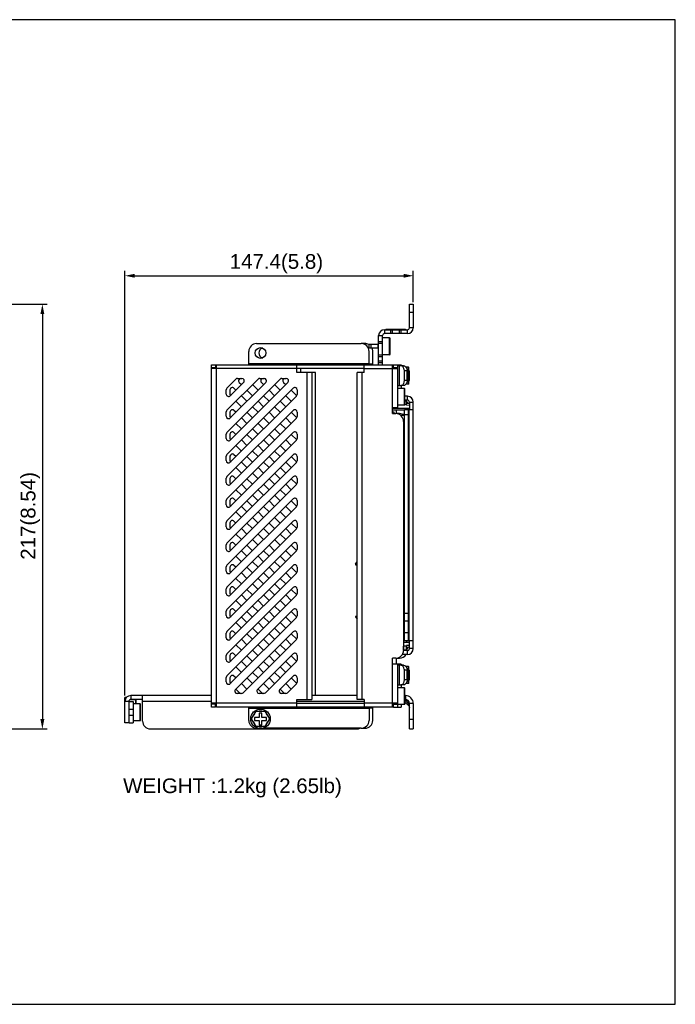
# Model space of a CAD drawing. Header units: millimetres. Extents: x 5740 to 7888, y -1457 to 417.
# Tile 101 of 120: x 7553 to 7888, y -804 to -301. Entities that reach past the tile are written whole.
import ezdxf

# ---------------------------------------------------------------- set-up
doc = ezdxf.new("R2010")
doc.units = ezdxf.units.MM
doc.header["$LTSCALE"] = 23.1
doc.header["$PDMODE"] = 3
doc.header["$PDSIZE"] = 0.31
doc.layers.get('0').update_dxf_attribs({"linetype": 'CONTINUOUS'})
doc.layers.get('Defpoints').update_dxf_attribs({"linetype": 'CONTINUOUS'})
doc.layers.add('TEXT', color=7, linetype='CONTINUOUS')
doc.styles.get("Standard").update_dxf_attribs({"font": 'arial.ttf'})
doc.dimstyles.new('DIMSTYLE_2$0', dxfattribs={"dimtxt": 2.5, "dimasz": 3, "dimexe": 0.18, "dimexo": 0.0625, "dimgap": 0.09, "dimtad": 1, "dimdec": 0, "dimdsep": 46, "dimtxsty": 'Standard', "dimblk": '_FILLED', "dimcen": 0.09, "dimadec": 0, "dimazin": 0, "dimtp": 0.01, "dimtm": 0.01, "dimtfac": 1, "dimtdec": 0, "dimtofl": 0, "dimtmove": 0, "dimatfit": 3, "dimldrblk": '_FILLED', "dimfxl": 0, "dimtolj": 1, "dimarcsym": 0})

# ---------------------------------------------------------------- blocks, each defined once
blk = doc.blocks.new('_FILLED')
at = {"color": 0, "linetype": 'ByBlock'}
blk.add_solid([(0, 0), (-1, 0.2), (-1, -0.2)], dxfattribs=at)
blk = doc.blocks.new('*D530')
at = {"color": 0, "linetype": 'Continuous', "lineweight": -2}
for p, q in [((7429.62, -446.16), (7567.33, -446.16)), ((7564.83, -451.16), (7564.83, -658.16)), ((7398.12, -663.16), (7567.33, -663.16))]:
    blk.add_line(p, q, dxfattribs=at)
at = {"layer": 'Defpoints', "color": 0, "linetype": 'Continuous'}
for p in [(7428.62, -446.16), (7397.12, -663.16), (7564.83, -663.16)]:
    blk.add_point(p, dxfattribs=at)
at = {"color": 0, "linetype": 'Continuous', "lineweight": -2, "xscale": 5, "yscale": 5, "zscale": 5}
for p, rotation in [((7564.83, -446.16), 90), ((7564.83, -663.16), 270)]:
    blk.add_blockref('_FILLED', p, dxfattribs=dict(at, rotation=rotation))
at = {"color": 0, "linetype": 'Continuous', "insert": (7558.66, -554.32), "char_height": 7.5, "attachment_point": 5, "rotation": 90}
blk.add_mtext('\\A1;217(8.54)', dxfattribs=at)
blk = doc.blocks.new('*D547')
at = {"color": 0, "linetype": 'Continuous', "lineweight": -2}
for p, q in [((7607.02, -646.11), (7607.02, -429.09)), ((7612.02, -431.59), (7749.42, -431.59)), ((7754.42, -445.16), (7754.42, -429.09))]:
    blk.add_line(p, q, dxfattribs=at)
at = {"layer": 'Defpoints', "color": 0, "linetype": 'Continuous'}
for p in [(7754.42, -431.59), (7754.42, -446.16), (7607.02, -647.11)]:
    blk.add_point(p, dxfattribs=at)
at = {"color": 0, "linetype": 'Continuous', "lineweight": -2, "xscale": 5, "yscale": 5, "zscale": 5, "rotation": 180}
blk.add_blockref('_FILLED', (7607.02, -431.59), dxfattribs=at)
at = {"color": 0, "linetype": 'Continuous', "lineweight": -2, "xscale": 5, "yscale": 5, "zscale": 5}
blk.add_blockref('_FILLED', (7754.42, -431.59), dxfattribs=at)
at = {"color": 0, "linetype": 'Continuous', "insert": (7684.44, -425.42), "char_height": 7.5, "attachment_point": 5}
blk.add_mtext('\\A1;147.4(5.8)', dxfattribs=at)

msp = doc.modelspace()

# ---------------------------------------------------------------- linework, layer by layer
at = {"color": 0}
for p, q in [((7752.416, -458.155), (7752.416, -446.155)), ((7752.416, -446.155), (7754.416, -446.155)), ((7754.416, -446.155), (7754.416, -458.155)), ((7752.416, -450.155), (7754.416, -450.155)), ((7736.716, -477.055), (7736.716, -462.155)), ((7736.716, -462.155), (7738.716, -462.155)), ((7738.716, -477.055), (7738.716, -462.155)), ((7739.716, -459.155), (7739.716, -461.155)), ((7739.716, -459.155), (7751.416, -459.155)), ((7751.416, -461.155), (7739.716, -461.155)), ((7740.416, -458.955), (7740.416, -459.155)), ((7740.416, -458.955), (7750.416, -458.955)), ((7741.416, -458.955), (7741.416, -459.155)), ((7742.916, -461.155), (7742.916, -459.155)), ((7743.716, -461.155), (7743.716, -459.155)), ((7747.416, -461.155), (7747.416, -459.155)), ((7748.216, -461.155), (7748.216, -459.155)), ((7749.416, -458.955), (7749.416, -459.155)), ((7750.416, -458.955), (7750.416, -459.155)), ((7751.416, -461.155), (7751.416, -459.155)), ((7754.416, -458.155), (7752.416, -458.155)), ((7674.316, -466.255), (7727.816, -466.255)), ((7729.716, -466.255), (7727.816, -466.255)), ((7731.716, -466.655), (7731.716, -468.655)), ((7736.516, -466.655), (7731.716, -466.655)), ((7732.716, -466.655), (7732.716, -468.655)), ((7736.516, -468.655), (7736.516, -466.655)), ((7738.716, -465.355), (7736.716, -465.355)), ((7738.716, -466.155), (7736.716, -466.155)), ((7742.316, -463.335), (7738.716, -463.335)), ((7742.316, -471.975), (7742.316, -463.335)), ((7742.516, -463.535), (7742.316, -463.335)), ((7742.516, -471.775), (7742.516, -463.535)), ((7670.316, -477.055), (7670.316, -470.255)), ((7736.516, -468.655), (7731.716, -468.655)), ((7731.816, -477.055), (7731.816, -470.255)), ((7733.716, -477.055), (7733.716, -470.255)), ((7738.716, -472.155), (7736.716, -472.155)), ((7738.716, -472.955), (7736.716, -472.955)), ((7742.316, -471.975), (7738.716, -471.975)), ((7742.316, -471.975), (7742.516, -471.775)), ((7651.316, -652.055), (7651.316, -477.055)), ((7651.316, -477.055), (7653.316, -477.055)), ((7653.316, -477.055), (7653.316, -479.055)), ((7653.316, -477.055), (7653.816, -477.055)), ((7653.816, -652.055), (7653.816, -477.055)), ((7653.816, -477.055), (7743.816, -477.055)), ((7731.816, -476.555), (7670.316, -476.555)), ((7694.816, -480.955), (7694.816, -477.055)), ((7729.316, -480.955), (7729.316, -477.055)), ((7731.816, -476.555), (7733.716, -476.555)), ((7738.716, -475.155), (7736.716, -475.155)), ((7738.716, -476.155), (7736.716, -476.155)), ((7743.816, -502.055), (7743.816, -477.055)), ((7743.816, -477.055), (7744.316, -477.055)), ((7743.816, -477.655), (7744.316, -477.655)), ((7744.316, -479.055), (7744.316, -477.055)), ((7744.316, -477.055), (7746.316, -477.055)), ((7746.316, -477.055), (7746.316, -499.055)), ((7746.316, -477.055), (7748.216, -477.055)), ((7748.083, -477.655), (7746.316, -477.655)), ((7747.194, -477.655), (7747.194, -487.655)), ((7749.498, -477.655), (7748.083, -477.655)), ((7748.216, -477.055), (7748.216, -477.655)), ((7651.316, -478.555), (7653.316, -478.555)), ((7694.816, -479.055), (7651.316, -479.055)), ((7729.316, -479.055), (7694.816, -479.055)), ((7702.558, -480.955), (7694.816, -480.955)), ((7696.716, -479.055), (7696.716, -480.955)), ((7700.058, -480.955), (7700.058, -648.155)), ((7702.558, -480.955), (7702.558, -648.155)), ((7704.458, -480.955), (7702.558, -480.955)), ((7704.372, -646.155), (7704.372, -480.955)), ((7704.458, -646.155), (7704.458, -480.955)), ((7725.816, -648.155), (7725.816, -480.955)), ((7729.316, -480.955), (7725.816, -480.955)), ((7728.316, -648.155), (7728.316, -480.955)), ((7729.316, -479.055), (7746.316, -479.055)), ((7744.316, -478.555), (7746.316, -478.555)), ((7749.851, -485.155), (7749.851, -480.155)), ((7751.265, -480.155), (7749.851, -480.155)), ((7751.916, -478.335), (7750.707, -478.335)), ((7751.265, -485.155), (7751.265, -480.155)), ((7751.916, -486.975), (7751.916, -478.335)), ((7752.116, -478.535), (7751.916, -478.335)), ((7752.116, -486.775), (7752.116, -478.535)), ((7752.116, -480.155), (7752.516, -480.155)), ((7752.516, -485.155), (7752.516, -480.155)), ((7659.167, -488.989), (7663.749, -484.407)), ((7659.167, -500.303), (7675.063, -484.407)), ((7659.167, -511.616), (7686.377, -484.407)), ((7667.709, -486.104), (7660.864, -492.949)), ((7679.023, -486.104), (7660.864, -504.262)), ((7690.336, -486.104), (7660.864, -515.576)), ((7664.598, -484.055), (7666.86, -484.055)), ((7665.441, -486.104), (7666.575, -487.238)), ((7675.06, -490.066), (7672.232, -487.238)), ((7675.911, -484.055), (7678.174, -484.055)), ((7676.755, -486.104), (7677.889, -487.238)), ((7686.374, -490.066), (7683.546, -487.238)), ((7687.225, -484.055), (7689.488, -484.055)), ((7688.068, -486.104), (7689.202, -487.238)), ((7746.316, -487.655), (7748.083, -487.655)), ((7749.498, -487.655), (7748.083, -487.655)), ((7748.216, -487.655), (7748.216, -489.135)), ((7751.265, -485.155), (7749.851, -485.155)), ((7751.916, -486.975), (7750.707, -486.975)), ((7751.916, -486.975), (7752.116, -486.775)), ((7752.116, -485.155), (7752.516, -485.155)), ((7658.816, -492.1), (7658.816, -489.837)), ((7659.167, -522.93), (7693.009, -489.088)), ((7660.716, -489.932), (7660.716, -492.195)), ((7694.706, -493.048), (7660.864, -526.89)), ((7663.747, -490.066), (7662.764, -489.084)), ((7669.403, -495.723), (7666.575, -492.895)), ((7669.403, -490.066), (7672.232, -492.895)), ((7680.717, -495.723), (7677.889, -492.895)), ((7680.717, -490.066), (7683.546, -492.895)), ((7692.031, -495.723), (7689.202, -492.895)), ((7692.031, -490.066), (7694.859, -492.895)), ((7695.058, -489.937), (7695.058, -492.199)), ((7749.916, -489.135), (7746.316, -489.135)), ((7749.916, -497.775), (7749.916, -489.135)), ((7750.116, -489.335), (7749.916, -489.135)), ((7750.116, -497.575), (7750.116, -489.335)), ((7663.747, -495.723), (7666.575, -498.552)), ((7675.06, -495.723), (7677.889, -498.552)), ((7686.374, -495.723), (7689.202, -498.552)), ((7749.916, -497.775), (7746.316, -497.775)), ((7746.416, -497.775), (7746.416, -499.355)), ((7750.116, -497.575), (7749.916, -497.775)), ((7750.916, -497.455), (7750.113, -497.476)), ((7751.416, -493.155), (7750.116, -493.155)), ((7751.416, -495.155), (7750.116, -495.155)), ((7750.116, -495.476), (7750.916, -495.455)), ((7750.916, -497.763), (7750.916, -495.455)), ((7752.416, -496.89), (7750.916, -496.812)), ((7752.416, -497.841), (7750.916, -497.763)), ((7751.416, -495.155), (7751.416, -493.155)), ((7752.416, -496.155), (7754.416, -496.155)), ((7752.416, -496.155), (7752.416, -499.355)), ((7754.416, -622.155), (7754.416, -496.155)), ((7658.816, -503.414), (7658.816, -501.151)), ((7659.167, -534.244), (7693.009, -500.402)), ((7660.716, -501.246), (7660.716, -503.509)), ((7663.747, -501.38), (7662.764, -500.398)), ((7669.403, -501.38), (7672.232, -504.208)), ((7675.06, -501.38), (7672.232, -498.552)), ((7680.717, -501.38), (7683.546, -504.208)), ((7686.374, -501.38), (7683.546, -498.552)), ((7692.031, -501.38), (7694.859, -504.208)), ((7695.058, -501.25), (7695.058, -503.513)), ((7746.316, -499.055), (7743.816, -499.055)), ((7752.416, -499.355), (7743.816, -499.355)), ((7749.916, -500.355), (7743.816, -500.355)), ((7743.816, -501.155), (7744.416, -501.155)), ((7743.816, -502.055), (7745.416, -502.055)), ((7744.416, -501.155), (7744.416, -502.055)), ((7745.716, -500.355), (7745.716, -502.055)), ((7747.316, -502.055), (7745.716, -502.055)), ((7749.916, -502.955), (7747.94, -502.955)), ((7754.416, -500.155), (7749.916, -500.155)), ((7749.916, -618.155), (7749.916, -500.155)), ((7751.916, -502.655), (7749.916, -502.655)), ((7750.994, -499.355), (7750.994, -500.155)), ((7751.916, -618.155), (7751.916, -500.155)), ((7752.116, -500.155), (7752.116, -618.155)), ((7752.216, -618.155), (7752.216, -500.155)), ((7752.416, -499.355), (7752.416, -500.155)), ((7694.706, -504.362), (7660.864, -538.204)), ((7663.747, -507.037), (7666.575, -509.865)), ((7669.403, -507.037), (7666.575, -504.208)), ((7675.06, -507.037), (7677.889, -509.865)), ((7680.717, -507.037), (7677.889, -504.208)), ((7686.374, -507.037), (7689.202, -509.865)), ((7692.031, -507.037), (7689.202, -504.208)), ((7749.416, -506.055), (7749.416, -623.055)), ((7658.816, -514.728), (7658.816, -512.465)), ((7659.167, -545.557), (7693.009, -511.715)), ((7660.716, -512.56), (7660.716, -514.823)), ((7663.747, -512.694), (7662.764, -511.711)), ((7669.403, -512.694), (7672.232, -515.522)), ((7675.06, -512.694), (7672.232, -509.865)), ((7680.717, -512.694), (7683.546, -515.522)), ((7686.374, -512.694), (7683.546, -509.865)), ((7692.031, -512.694), (7694.859, -515.522)), ((7695.058, -512.564), (7695.058, -514.827)), ((7749.916, -508.355), (7749.416, -508.355)), ((7694.706, -515.675), (7660.864, -549.517)), ((7669.403, -518.351), (7666.575, -515.522)), ((7680.717, -518.351), (7677.889, -515.522)), ((7692.031, -518.351), (7689.202, -515.522)), ((7659.167, -556.871), (7693.009, -523.029)), ((7663.747, -524.007), (7662.764, -523.025)), ((7663.747, -518.351), (7666.575, -521.179)), ((7675.06, -524.007), (7672.232, -521.179)), ((7675.06, -518.351), (7677.889, -521.179)), ((7686.374, -524.007), (7683.546, -521.179)), ((7686.374, -518.351), (7689.202, -521.179)), ((7658.816, -526.041), (7658.816, -523.779)), ((7660.716, -523.874), (7660.716, -526.136)), ((7694.706, -526.989), (7660.864, -560.831)), ((7669.403, -529.664), (7666.575, -526.836)), ((7669.403, -524.007), (7672.232, -526.836)), ((7680.717, -529.664), (7677.889, -526.836)), ((7680.717, -524.007), (7683.546, -526.836)), ((7692.031, -529.664), (7689.202, -526.836)), ((7692.031, -524.007), (7694.859, -526.836)), ((7695.058, -523.878), (7695.058, -526.14)), ((7663.747, -529.664), (7666.575, -532.493)), ((7675.06, -535.321), (7672.232, -532.493)), ((7675.06, -529.664), (7677.889, -532.493)), ((7686.374, -535.321), (7683.546, -532.493)), ((7686.374, -529.664), (7689.202, -532.493)), ((7658.816, -537.355), (7658.816, -535.092)), ((7659.167, -568.185), (7693.009, -534.343)), ((7660.716, -535.187), (7660.716, -537.45)), ((7694.706, -538.303), (7660.864, -572.145)), ((7663.747, -535.321), (7662.764, -534.339)), ((7669.403, -540.978), (7666.575, -538.15)), ((7669.403, -535.321), (7672.232, -538.15)), ((7680.717, -540.978), (7677.889, -538.15)), ((7680.717, -535.321), (7683.546, -538.15)), ((7692.031, -540.978), (7689.202, -538.15)), ((7692.031, -535.321), (7694.859, -538.15)), ((7695.058, -535.191), (7695.058, -537.454)), ((7663.747, -540.978), (7666.575, -543.806)), ((7675.06, -540.978), (7677.889, -543.806)), ((7686.374, -540.978), (7689.202, -543.806)), ((7749.916, -541.155), (7749.416, -541.155)), ((7658.816, -548.669), (7658.816, -546.406)), ((7659.167, -579.499), (7693.009, -545.657)), ((7660.716, -546.501), (7660.716, -548.764)), ((7663.747, -546.635), (7662.764, -545.652)), ((7669.403, -546.635), (7672.232, -549.463)), ((7675.06, -546.635), (7672.232, -543.806)), ((7680.717, -546.635), (7683.546, -549.463)), ((7686.374, -546.635), (7683.546, -543.806)), ((7692.031, -546.635), (7694.859, -549.463)), ((7695.058, -546.505), (7695.058, -548.768)), ((7749.916, -546.555), (7749.416, -546.555)), ((7694.706, -549.616), (7660.864, -583.458)), ((7663.747, -552.292), (7666.575, -555.12)), ((7669.403, -552.292), (7666.575, -549.463)), ((7675.06, -552.292), (7677.889, -555.12)), ((7680.717, -552.292), (7677.889, -549.463)), ((7686.374, -552.292), (7689.202, -555.12)), ((7692.031, -552.292), (7689.202, -549.463)), ((7749.916, -552.955), (7749.416, -552.955)), ((7658.816, -559.982), (7658.816, -557.72)), ((7659.167, -590.812), (7693.009, -556.97)), ((7660.716, -557.815), (7660.716, -560.077)), ((7663.747, -557.949), (7662.764, -556.966)), ((7669.403, -557.949), (7672.232, -560.777)), ((7675.06, -557.949), (7672.232, -555.12)), ((7680.717, -557.949), (7683.546, -560.777)), ((7686.374, -557.949), (7683.546, -555.12)), ((7692.031, -557.949), (7694.859, -560.777)), ((7695.058, -557.819), (7695.058, -560.082)), ((7749.916, -558.355), (7749.416, -558.355)), ((7694.706, -560.93), (7660.864, -594.772)), ((7669.403, -563.605), (7666.575, -560.777)), ((7680.717, -563.605), (7677.889, -560.777)), ((7692.031, -563.605), (7689.202, -560.777)), ((7659.167, -602.126), (7693.009, -568.284)), ((7663.747, -569.262), (7662.764, -568.28)), ((7663.747, -563.605), (7666.575, -566.434)), ((7675.06, -569.262), (7672.232, -566.434)), ((7675.06, -563.605), (7677.889, -566.434)), ((7686.374, -569.262), (7683.546, -566.434)), ((7686.374, -563.605), (7689.202, -566.434)), ((7658.816, -571.296), (7658.816, -569.033)), ((7660.716, -569.128), (7660.716, -571.391)), ((7694.706, -572.244), (7660.864, -606.086)), ((7669.403, -574.919), (7666.575, -572.091)), ((7669.403, -569.262), (7672.232, -572.091)), ((7680.717, -574.919), (7677.889, -572.091)), ((7680.717, -569.262), (7683.546, -572.091)), ((7692.031, -574.919), (7689.202, -572.091)), ((7692.031, -569.262), (7694.859, -572.091)), ((7695.058, -569.133), (7695.058, -571.395)), ((7663.747, -574.919), (7666.575, -577.748)), ((7675.06, -580.576), (7672.232, -577.748)), ((7675.06, -574.919), (7677.889, -577.748)), ((7686.374, -580.576), (7683.546, -577.748)), ((7686.374, -574.919), (7689.202, -577.748)), ((7724.807, -578.885), (7725.816, -577.776)), ((7658.816, -582.61), (7658.816, -580.347)), ((7659.167, -613.44), (7693.009, -579.598)), ((7660.716, -580.442), (7660.716, -582.705)), ((7694.706, -583.558), (7660.864, -617.399)), ((7663.747, -580.576), (7662.764, -579.594)), ((7669.403, -586.233), (7666.575, -583.404)), ((7669.403, -580.576), (7672.232, -583.404)), ((7680.717, -586.233), (7677.889, -583.404)), ((7680.717, -580.576), (7683.546, -583.404)), ((7692.031, -586.233), (7689.202, -583.404)), ((7692.031, -580.576), (7694.859, -583.404)), ((7695.058, -580.446), (7695.058, -582.709)), ((7724.807, -578.885), (7724.807, -579.393)), ((7724.807, -579.393), (7725.816, -579.393)), ((7663.747, -586.233), (7666.575, -589.061)), ((7675.06, -586.233), (7677.889, -589.061)), ((7686.374, -586.233), (7689.202, -589.061)), ((7658.816, -593.924), (7658.816, -591.661)), ((7659.167, -624.753), (7693.009, -590.911)), ((7660.716, -591.756), (7660.716, -594.019)), ((7663.747, -591.89), (7662.764, -590.907)), ((7669.403, -591.89), (7672.232, -594.718)), ((7675.06, -591.89), (7672.232, -589.061)), ((7680.717, -591.89), (7683.546, -594.718)), ((7686.374, -591.89), (7683.546, -589.061)), ((7692.031, -591.89), (7694.859, -594.718)), ((7695.058, -591.76), (7695.058, -594.023)), ((7694.706, -594.871), (7660.864, -628.713)), ((7663.747, -597.547), (7666.575, -600.375)), ((7669.403, -597.547), (7666.575, -594.718)), ((7675.06, -597.547), (7677.889, -600.375)), ((7680.717, -597.547), (7677.889, -594.718)), ((7686.374, -597.547), (7689.202, -600.375)), ((7692.031, -597.547), (7689.202, -594.718)), ((7658.816, -605.237), (7658.816, -602.974)), ((7659.167, -636.067), (7693.009, -602.225)), ((7660.716, -603.07), (7660.716, -605.332)), ((7663.747, -603.203), (7662.764, -602.221)), ((7669.403, -603.203), (7672.232, -606.032)), ((7675.06, -603.203), (7672.232, -600.375)), ((7680.717, -603.203), (7683.546, -606.032)), ((7686.374, -603.203), (7683.546, -600.375)), ((7692.031, -603.203), (7694.859, -606.032)), ((7695.058, -603.074), (7695.058, -605.336)), ((7694.706, -606.185), (7660.864, -640.027)), ((7663.747, -608.86), (7666.575, -611.689)), ((7669.403, -608.86), (7666.575, -606.032)), ((7675.06, -608.86), (7677.889, -611.689)), ((7680.717, -608.86), (7677.889, -606.032)), ((7686.374, -608.86), (7689.202, -611.689)), ((7692.031, -608.86), (7689.202, -606.032)), ((7725.816, -605.682), (7724.807, -605.682)), ((7724.807, -605.682), (7724.807, -605.936)), ((7724.807, -605.936), (7725.816, -607.045)), ((7751.916, -604.155), (7749.916, -604.155)), ((7751.916, -608.155), (7749.916, -608.155)), ((7663.747, -614.517), (7662.764, -613.535)), ((7663.541, -643.007), (7693.009, -613.539)), ((7675.06, -614.517), (7672.232, -611.689)), ((7686.374, -614.517), (7683.546, -611.689)), ((7749.916, -610.455), (7749.416, -610.455)), ((7658.816, -616.551), (7658.816, -614.288)), ((7660.716, -614.383), (7660.716, -616.646)), ((7669.403, -620.174), (7666.575, -617.346)), ((7694.706, -617.499), (7667.501, -644.704)), ((7669.403, -614.517), (7672.232, -617.346)), ((7680.717, -620.174), (7677.889, -617.346)), ((7680.717, -614.517), (7683.546, -617.346)), ((7692.031, -620.174), (7689.202, -617.346)), ((7692.031, -614.517), (7694.859, -617.346)), ((7695.058, -614.387), (7695.058, -616.65)), ((7749.916, -615.855), (7749.416, -615.855)), ((7749.916, -617.955), (7749.416, -617.955)), ((7751.916, -614.155), (7749.916, -614.155)), ((7754.416, -618.155), (7749.916, -618.155)), ((7750.994, -618.155), (7750.994, -618.955)), ((7752.416, -622.155), (7752.416, -618.155)), ((7663.747, -620.174), (7666.575, -623.002)), ((7675.06, -625.831), (7672.232, -623.002)), ((7675.06, -620.174), (7677.889, -623.002)), ((7686.374, -625.831), (7683.546, -623.002)), ((7686.374, -620.174), (7689.202, -623.002)), ((7752.416, -618.955), (7749.416, -618.955)), ((7750.916, -620.855), (7749.416, -620.816)), ((7750.916, -622.855), (7749.416, -622.816)), ((7749.732, -622.824), (7749.416, -622.903)), ((7751.416, -623.155), (7749.416, -623.155)), ((7749.494, -622.818), (7749.494, -620.818)), ((7752.416, -620.469), (7750.916, -620.547)), ((7750.916, -622.855), (7750.916, -620.547)), ((7752.416, -621.42), (7750.916, -621.498)), ((7751.316, -623.055), (7751.316, -621.967)), ((7751.416, -625.155), (7751.416, -623.155)), ((7754.416, -622.155), (7752.416, -622.155)), ((7658.816, -627.865), (7658.816, -625.602)), ((7660.716, -625.697), (7660.716, -627.96)), ((7663.747, -625.831), (7662.764, -624.848)), ((7669.403, -631.488), (7666.575, -628.659)), ((7669.403, -625.831), (7672.232, -628.659)), ((7674.855, -643.007), (7693.009, -624.853)), ((7680.717, -631.488), (7677.889, -628.659)), ((7694.706, -628.812), (7678.815, -644.704)), ((7680.717, -625.831), (7683.546, -628.659)), ((7692.031, -631.488), (7689.202, -628.659)), ((7692.031, -625.831), (7694.859, -628.659)), ((7695.058, -625.701), (7695.058, -627.964)), ((7745.416, -627.055), (7743.816, -627.055)), ((7743.816, -652.055), (7743.816, -627.055)), ((7745.716, -627.055), (7747.316, -627.055)), ((7745.716, -627.055), (7745.716, -630.055)), ((7751.416, -625.155), (7748.816, -625.155)), ((7663.747, -631.488), (7666.575, -634.316)), ((7675.06, -631.488), (7677.889, -634.316)), ((7686.374, -631.488), (7689.202, -634.316)), ((7746.316, -630.055), (7743.816, -630.055)), ((7748.216, -630.055), (7746.316, -630.055)), ((7746.316, -630.055), (7746.316, -652.055)), ((7748.083, -630.655), (7746.316, -630.655)), ((7747.194, -630.655), (7747.194, -640.655)), ((7749.498, -630.655), (7748.083, -630.655)), ((7748.216, -630.055), (7748.216, -630.655)), ((7751.265, -633.155), (7749.851, -633.155)), ((7749.851, -638.155), (7749.851, -633.155)), ((7751.916, -631.335), (7750.707, -631.335)), ((7751.265, -638.155), (7751.265, -633.155)), ((7752.116, -631.535), (7751.916, -631.335)), ((7751.916, -639.975), (7751.916, -631.335)), ((7752.116, -639.775), (7752.116, -631.535)), ((7752.116, -633.155), (7752.516, -633.155)), ((7752.516, -638.155), (7752.516, -633.155)), ((7658.816, -639.178), (7658.816, -636.916)), ((7660.716, -637.011), (7660.716, -639.273)), ((7663.747, -637.145), (7662.764, -636.162)), ((7669.403, -637.145), (7672.232, -639.973)), ((7675.06, -637.145), (7672.232, -634.316)), ((7680.717, -637.145), (7683.546, -639.973)), ((7686.374, -637.145), (7683.546, -634.316)), ((7686.168, -643.007), (7693.009, -636.166)), ((7692.031, -637.145), (7694.859, -639.973)), ((7695.058, -637.015), (7695.058, -639.278)), ((7751.265, -638.155), (7749.851, -638.155)), ((7752.116, -638.155), (7752.516, -638.155)), ((7663.747, -642.801), (7665.649, -644.704)), ((7669.403, -642.801), (7666.575, -639.973)), ((7675.06, -642.801), (7676.963, -644.704)), ((7680.717, -642.801), (7677.889, -639.973)), ((7686.374, -642.801), (7688.277, -644.704)), ((7692.031, -642.801), (7689.202, -639.973)), ((7694.706, -640.126), (7690.128, -644.704)), ((7746.316, -640.655), (7748.083, -640.655)), ((7749.916, -642.135), (7746.316, -642.135)), ((7749.498, -640.655), (7748.083, -640.655)), ((7748.216, -640.655), (7748.216, -642.135)), ((7750.116, -642.335), (7749.916, -642.135)), ((7749.916, -650.775), (7749.916, -642.135)), ((7750.116, -650.575), (7750.116, -642.335)), ((7751.916, -639.975), (7750.707, -639.975)), ((7751.916, -639.975), (7752.116, -639.775)), ((7607.83, -647.105), (7607.016, -647.105)), ((7607.016, -660.155), (7607.016, -647.105)), ((7612.616, -648.335), (7609.448, -648.335)), ((7651.316, -646.155), (7610.016, -646.155)), ((7610.016, -646.155), (7610.016, -648.155)), ((7616.016, -648.155), (7610.016, -648.155)), ((7612.816, -648.535), (7612.616, -648.335)), ((7612.616, -650.335), (7612.616, -648.335)), ((7612.816, -650.335), (7612.816, -648.535)), ((7616.016, -659.155), (7616.016, -646.155)), ((7666.652, -645.055), (7664.39, -645.055)), ((7677.966, -645.055), (7675.703, -645.055)), ((7689.28, -645.055), (7687.017, -645.055)), ((7694.816, -648.155), (7702.558, -648.155)), ((7694.816, -652.055), (7694.816, -648.155)), ((7725.816, -646.155), (7702.558, -646.155)), ((7729.316, -648.155), (7725.816, -648.155)), ((7729.316, -648.155), (7729.316, -652.055)), ((7750.181, -648.626), (7750.115, -648.615)), ((7750.116, -646.155), (7750.416, -646.155)), ((7750.416, -648.155), (7750.116, -648.155)), ((7750.945, -648.626), (7750.181, -648.626)), ((7750.181, -648.626), (7751.945, -650.391)), ((7750.416, -646.155), (7750.416, -648.155)), ((7609.216, -649.155), (7607.016, -649.155)), ((7609.016, -649.155), (7609.016, -660.155)), ((7609.216, -649.155), (7611.216, -649.155)), ((7609.216, -660.155), (7609.216, -649.155)), ((7609.216, -653.155), (7611.216, -653.155)), ((7611.216, -649.155), (7611.216, -660.155)), ((7614.816, -650.335), (7611.216, -650.335)), ((7615.016, -650.535), (7614.816, -650.335)), ((7614.816, -658.975), (7614.816, -650.335)), ((7615.016, -658.775), (7615.016, -650.535)), ((7651.316, -649.155), (7616.016, -649.155)), ((7694.816, -650.055), (7651.316, -650.055)), ((7653.316, -650.555), (7651.316, -650.555)), ((7653.316, -652.055), (7651.316, -652.055)), ((7653.316, -652.055), (7653.316, -650.055)), ((7743.816, -652.055), (7653.816, -652.055)), ((7670.316, -658.855), (7670.316, -652.055)), ((7670.316, -652.555), (7731.816, -652.555)), ((7671.755, -658.055), (7674.035, -654.105)), ((7674.035, -654.105), (7678.596, -654.105)), ((7678.596, -654.105), (7680.877, -658.055)), ((7729.316, -649.155), (7694.816, -649.155)), ((7694.816, -650.055), (7729.316, -650.055)), ((7746.316, -650.055), (7729.316, -650.055)), ((7731.816, -652.055), (7731.816, -658.855)), ((7733.716, -652.555), (7731.816, -652.555)), ((7733.716, -658.855), (7733.716, -652.055)), ((7744.316, -652.055), (7743.816, -652.055)), ((7744.316, -652.055), (7744.316, -650.055)), ((7744.316, -650.555), (7746.316, -650.555)), ((7744.316, -652.055), (7746.316, -652.055)), ((7749.916, -650.775), (7746.316, -650.775)), ((7746.316, -652.055), (7748.216, -652.055)), ((7748.216, -650.775), (7748.216, -652.055)), ((7750.116, -650.575), (7749.916, -650.775)), ((7750.116, -649.447), (7752.123, -651.454)), ((7751.945, -650.391), (7751.945, -649.626)), ((7752.123, -651.454), (7751.945, -650.391)), ((7752.123, -651.454), (7752.178, -651.514)), ((7752.177, -651.514), (7752.262, -651.628)), ((7752.249, -651.611), (7752.292, -651.684)), ((7752.261, -651.627), (7752.328, -651.752)), ((7752.261, -651.628), (7752.262, -651.628)), ((7752.262, -651.628), (7752.328, -651.751)), ((7752.32, -651.738), (7752.371, -651.865)), ((7752.327, -651.751), (7752.376, -651.883)), ((7752.353, -651.819), (7752.376, -651.883)), ((7752.371, -651.865), (7752.373, -651.873)), ((7754.416, -650.155), (7752.416, -650.155)), ((7752.416, -663.155), (7752.416, -650.155)), ((7754.416, -650.155), (7754.416, -663.155)), ((7609.216, -656.155), (7611.216, -656.155)), ((7614.816, -658.975), (7611.216, -658.975)), ((7614.816, -658.975), (7615.016, -658.775)), ((7674.035, -662.005), (7671.755, -658.055)), ((7675.566, -657.305), (7673.316, -657.305)), ((7673.316, -657.305), (7673.316, -658.805)), ((7673.316, -658.805), (7675.566, -658.805)), ((7677.066, -655.055), (7675.566, -655.055)), ((7675.566, -655.055), (7675.566, -657.305)), ((7675.566, -658.805), (7675.566, -661.055)), ((7677.066, -657.305), (7677.066, -655.055)), ((7679.316, -657.305), (7677.066, -657.305)), ((7677.066, -658.805), (7679.316, -658.805)), ((7677.066, -661.055), (7677.066, -658.805)), ((7680.877, -658.055), (7678.596, -662.005)), ((7679.316, -658.805), (7679.316, -657.305)), ((7752.416, -658.155), (7754.416, -658.155)), ((7609.216, -660.155), (7607.016, -660.155)), ((7609.216, -660.155), (7611.216, -660.155)), ((7620.016, -663.155), (7725.716, -663.155)), ((7678.596, -662.005), (7674.035, -662.005)), ((7674.916, -662.855), (7674.316, -662.855)), ((7675.566, -661.055), (7677.066, -661.055)), ((7727.816, -662.855), (7677.715, -662.855)), ((7727.816, -662.855), (7729.716, -662.855)), ((7752.416, -663.155), (7754.416, -663.155))]:
    msp.add_line(p, q, dxfattribs=at)
for points in [[(7752.123, -651.455), (7752.123, -651.454), (7752.122, -651.45), (7752.12, -651.438), (7752.117, -651.42)], [(7752.376, -651.882), (7752.405, -652.019), (7752.416, -652.159)]]:
    msp.add_lwpolyline(points, dxfattribs=at)
for centre, radius in [((7676.316, -471.055), 2.75), ((7676.316, -658.055), 5)]:
    msp.add_circle(centre, radius, dxfattribs=at)
for centre, radius, start, end in [((7739.716, -462.155), 3, 90, 180), ((7739.716, -462.155), 1, 90, 180), ((7751.416, -458.155), 3, 270, 0), ((7751.416, -458.155), 1, 270, 0), ((7674.316, -470.255), 4, 90, 180), ((7727.816, -470.255), 4, 0, 90), ((7729.716, -470.255), 4, 60, 90), ((7678.216, -471.055), 2.75, 110.22274, 249.77726), ((7729.716, -470.255), 4, 0, 23.5998), ((7736.516, -466.455), 2.2, 270, 275.22949), ((7664.598, -485.255), 1.2, 90, 135), ((7666.29, -485.255), 1.2, 90, 225), ((7666.86, -485.255), 1.2, 315, 90), ((7675.911, -485.255), 1.2, 90, 135), ((7677.603, -485.255), 1.2, 90, 225), ((7678.174, -485.255), 1.2, 315, 90), ((7687.225, -485.255), 1.2, 90, 135), ((7688.917, -485.255), 1.2, 90, 225), ((7689.488, -485.255), 1.2, 315, 90), ((7660.016, -489.837), 1.2, 135, 180), ((7660.016, -492.1), 1.2, 180, 315), ((7661.916, -489.932), 1.2, 45, 180), ((7661.916, -492.195), 1.2, 180, 214.88493), ((7693.858, -489.937), 1.2, 0, 135), ((7693.858, -492.199), 1.2, 315, 0), ((7748.916, -498.89), 3.5, 35.53252, 55.13743), ((7751.416, -496.155), 3, 0, 90), ((7751.416, -496.155), 1, 0, 90), ((7660.016, -501.151), 1.2, 135, 180), ((7661.916, -501.246), 1.2, 45, 180), ((7693.858, -501.25), 1.2, 0, 135), ((7745.416, -506.055), 4, 0, 90), ((7747.316, -506.055), 4, 50.84958, 90), ((7660.016, -503.414), 1.2, 180, 315), ((7661.916, -503.509), 1.2, 180, 214.88493), ((7693.858, -503.513), 1.2, 315, 0), ((7660.016, -512.465), 1.2, 135, 180), ((7661.916, -512.56), 1.2, 45, 180), ((7693.858, -512.564), 1.2, 0, 135), ((7660.016, -514.728), 1.2, 180, 315), ((7661.916, -514.823), 1.2, 180, 214.88493), ((7693.858, -514.827), 1.2, 315, 0), ((7660.016, -523.779), 1.2, 135, 180), ((7661.916, -523.874), 1.2, 45, 180), ((7693.858, -523.878), 1.2, 0, 135), ((7660.016, -526.041), 1.2, 180, 315), ((7661.916, -526.136), 1.2, 180, 214.88493), ((7693.858, -526.14), 1.2, 315, 0), ((7660.016, -535.092), 1.2, 135, 180), ((7660.016, -537.355), 1.2, 180, 315), ((7661.916, -535.187), 1.2, 45, 180), ((7661.916, -537.45), 1.2, 180, 214.88493), ((7693.858, -535.191), 1.2, 0, 135), ((7693.858, -537.454), 1.2, 315, 0), ((7660.016, -546.406), 1.2, 135, 180), ((7661.916, -546.501), 1.2, 45, 180), ((7693.858, -546.505), 1.2, 0, 135), ((7660.016, -548.669), 1.2, 180, 315), ((7661.916, -548.764), 1.2, 180, 214.88493), ((7693.858, -548.768), 1.2, 315, 0), ((7660.016, -557.72), 1.2, 135, 180), ((7661.916, -557.815), 1.2, 45, 180), ((7693.858, -557.819), 1.2, 0, 135), ((7660.016, -559.982), 1.2, 180, 315), ((7661.916, -560.077), 1.2, 180, 214.88493), ((7693.858, -560.082), 1.2, 315, 0), ((7660.016, -569.033), 1.2, 135, 180), ((7661.916, -569.128), 1.2, 45, 180), ((7693.858, -569.133), 1.2, 0, 135), ((7660.016, -571.296), 1.2, 180, 315), ((7661.916, -571.391), 1.2, 180, 214.88493), ((7693.858, -571.395), 1.2, 315, 0), ((7660.016, -580.347), 1.2, 135, 180), ((7660.016, -582.61), 1.2, 180, 315), ((7661.916, -580.442), 1.2, 45, 180), ((7661.916, -582.705), 1.2, 180, 214.88493), ((7693.858, -580.446), 1.2, 0, 135), ((7693.858, -582.709), 1.2, 315, 0), ((7660.016, -591.661), 1.2, 135, 180), ((7661.916, -591.756), 1.2, 45, 180), ((7693.858, -591.76), 1.2, 0, 135), ((7660.016, -593.924), 1.2, 180, 315), ((7661.916, -594.019), 1.2, 180, 214.88493), ((7693.858, -594.023), 1.2, 315, 0), ((7660.016, -602.974), 1.2, 135, 180), ((7661.916, -603.07), 1.2, 45, 180), ((7693.858, -603.074), 1.2, 0, 135), ((7660.016, -605.237), 1.2, 180, 315), ((7661.916, -605.332), 1.2, 180, 214.88493), ((7693.858, -605.336), 1.2, 315, 0), ((7660.016, -614.288), 1.2, 135, 180), ((7661.916, -614.383), 1.2, 45, 180), ((7693.858, -614.387), 1.2, 0, 135), ((7660.016, -616.551), 1.2, 180, 315), ((7661.916, -616.646), 1.2, 180, 214.88493), ((7693.858, -616.65), 1.2, 315, 0), ((7745.416, -623.055), 4, 270, 0), ((7748.916, -619.421), 3.5, 304.86258, 324.46746), ((7747.316, -623.055), 4, 358.62482, 0), ((7751.416, -622.155), 3, 270, 0), ((7751.416, -622.155), 1, 270, 0), ((7660.016, -625.602), 1.2, 135, 180), ((7660.016, -627.865), 1.2, 180, 315), ((7661.916, -625.697), 1.2, 45, 180), ((7661.916, -627.96), 1.2, 180, 214.88493), ((7693.858, -625.701), 1.2, 0, 135), ((7693.858, -627.964), 1.2, 315, 0), ((7747.316, -623.055), 4, 270, 328.30906), ((7660.016, -636.916), 1.2, 135, 180), ((7661.916, -637.011), 1.2, 45, 180), ((7693.858, -637.015), 1.2, 0, 135), ((7660.016, -639.178), 1.2, 180, 315), ((7661.916, -639.273), 1.2, 180, 214.88493), ((7664.39, -643.855), 1.2, 135, 270), ((7675.703, -643.855), 1.2, 135, 270), ((7687.017, -643.855), 1.2, 135, 270), ((7693.858, -639.278), 1.2, 315, 0), ((7610.016, -649.155), 3, 90, 180), ((7610.016, -649.155), 1, 90, 180), ((7666.498, -643.855), 1.2, 225, 255), ((7666.652, -643.855), 1.2, 270, 315), ((7677.811, -643.855), 1.2, 225, 255), ((7677.966, -643.855), 1.2, 270, 315), ((7689.125, -643.855), 1.2, 225, 255), ((7689.28, -643.855), 1.2, 270, 315), ((7749.207, -648.997), 1.041, 26.38665, 29.1756), ((7749.126, -649.036), 1.132, 21.27822, 26.35974), ((7750.416, -650.155), 4, 0, 90), ((7750.416, -650.155), 2, 0, 90), ((7676.316, -658.055), 4, 80.93128, 99.06872), ((7751.535, -651.445), 1.132, 63.64011, 68.72152), ((7751.59, -651.335), 1.009, 58.19703, 63.65809), ((7620.016, -659.155), 4, 180, 270), ((7674.316, -658.855), 4, 180, 270), ((7676.316, -658.055), 4, 140.93128, 159.06872), ((7676.316, -658.055), 4, 20.93128, 39.06872), ((7727.816, -658.855), 4, 270, 0), ((7729.716, -658.855), 4, 270, 0), ((7676.316, -658.055), 4, 200.93128, 219.06872), ((7676.316, -658.055), 4, 260.93128, 279.06872), ((7676.316, -658.055), 4, 320.93128, 339.06872), ((7725.716, -659.155), 4, 270, 292.13866)]:
    msp.add_arc(centre, radius, start, end, dxfattribs=at)
for points, knots in [([(7749.266, -478.297), (7749.116, -478.107), (7748.767, -477.785), (7748.302, -477.655), (7748.083, -477.655)], [0, 0, 0, 0, 0.525999, 1, 1, 1, 1]), ([(7749.498, -477.655), (7749.732, -477.655), (7750.235, -477.808), (7750.811, -478.39), (7751.181, -479.208), (7751.265, -479.833), (7751.265, -480.155)], [0, 0, 0, 0, 0.2094929, 0.4446655, 0.7119947, 1, 1, 1, 1]), ([(7702.763, -480.955), (7702.746, -480.955), (7702.671, -480.963), (7702.602, -481), (7702.557, -481.035)], [0, 0, 0, 0, 0.2326402, 1, 1, 1, 1]), ([(7749.851, -480.155), (7749.851, -479.982), (7749.804, -479.329), (7749.564, -478.676), (7749.266, -478.297)], [0, 0, 0, 0, 0.2648835, 1, 1, 1, 1]), ([(7748.083, -487.655), (7748.302, -487.655), (7748.767, -487.526), (7749.116, -487.204), (7749.266, -487.014)], [0, 0, 0, 0, 0.474001, 1, 1, 1, 1]), ([(7749.266, -487.014), (7749.361, -486.893), (7749.712, -486.335), (7749.851, -485.658), (7749.851, -485.155)], [0, 0, 0, 0, 0.2339197, 1, 1, 1, 1]), ([(7751.265, -485.155), (7751.265, -485.477), (7751.181, -486.102), (7750.811, -486.921), (7750.235, -487.503), (7749.732, -487.655), (7749.498, -487.655)], [0, 0, 0, 0, 0.2880053, 0.5553345, 0.7905071, 1, 1, 1, 1]), ([(7749.266, -631.297), (7749.116, -631.107), (7748.767, -630.785), (7748.302, -630.655), (7748.083, -630.655)], [0, 0, 0, 0, 0.525999, 1, 1, 1, 1]), ([(7749.851, -633.155), (7749.851, -632.982), (7749.804, -632.329), (7749.564, -631.676), (7749.266, -631.297)], [0, 0, 0, 0, 0.2648835, 1, 1, 1, 1]), ([(7749.498, -630.655), (7749.732, -630.655), (7750.235, -630.808), (7750.811, -631.39), (7751.181, -632.208), (7751.265, -632.833), (7751.265, -633.155)], [0, 0, 0, 0, 0.2094929, 0.4446655, 0.7119947, 1, 1, 1, 1]), ([(7749.266, -640.014), (7749.361, -639.893), (7749.712, -639.335), (7749.851, -638.658), (7749.851, -638.155)], [0, 0, 0, 0, 0.2339197, 1, 1, 1, 1]), ([(7751.265, -638.155), (7751.265, -638.477), (7751.181, -639.102), (7750.811, -639.921), (7750.235, -640.503), (7749.732, -640.655), (7749.498, -640.655)], [0, 0, 0, 0, 0.2880053, 0.5553345, 0.7905071, 1, 1, 1, 1]), ([(7748.083, -640.655), (7748.302, -640.655), (7748.767, -640.526), (7749.116, -640.204), (7749.266, -640.014)], [0, 0, 0, 0, 0.474001, 1, 1, 1, 1]), ([(7750.416, -648.155), (7750.525, -648.155), (7750.77, -648.274), (7750.895, -648.497), (7750.945, -648.626)], [0, 0, 0, 0, 0.4426539, 1, 1, 1, 1]), ([(7751.945, -649.626), (7751.945, -649.37), (7751.732, -648.839), (7751.201, -648.626), (7750.945, -648.626)], [0, 0, 0, 0, 0.4999968, 1, 1, 1, 1]), ([(7752.416, -650.155), (7752.416, -650.046), (7752.297, -649.801), (7752.074, -649.676), (7751.945, -649.626)], [0, 0, 0, 0, 0.4426641, 1, 1, 1, 1]), ([(7752.416, -650.92), (7752.416, -650.837), (7752.35, -650.652), (7752.206, -650.53), (7752.121, -650.478)], [0, 0, 0, 0, 0.4578827, 1, 1, 1, 1])]:
    msp.add_open_spline(points, degree=3, knots=knots, dxfattribs=at)
at = {"layer": 'TEXT'}
msp.add_lwpolyline([(6888.951, -300.72), (6888.951, -803.928), (7888.342, -803.928), (7888.342, -300.72)], close=True, dxfattribs=at)

# ---------------------------------------------------------------- texts
at = {"color": 0, "linetype": 'Continuous', "insert": (7662.002, -693.363), "char_height": 7.5, "attachment_point": 5}
msp.add_mtext('WEIGHT :1.2kg (2.65lb)', dxfattribs=at)

# ---------------------------------------------------------------- dimensions: what is measured, and where the dimension line sits
at = {"color": 0, "linetype": 'Continuous'}
dim = msp.add_linear_dim(base=(7754.416, -431.587), p1=(7607.016, -647.105), p2=(7754.416, -446.155), text='<>(5.8)', dimstyle='DIMSTYLE_2$0', override={"dimscale": 2.5, "dimtxt": 3, "dimasz": 2, "dimexe": 1, "dimexo": 0.4, "dimgap": 0.5, "dimtad": 3, "dimdec": 2}, dxfattribs=at)
dim.commit()
dim.dimension.update_dxf_attribs({"geometry": '*D547', "text_midpoint": (7684.442, -431.587), "dimtype": 160})
dim = msp.add_linear_dim(base=(7564.827, -663.155), p1=(7428.619, -446.155), p2=(7397.119, -663.155), angle=90, text='<>(8.54)', dimstyle='DIMSTYLE_2$0', override={"dimscale": 2.5, "dimtxt": 3, "dimasz": 2, "dimexe": 1, "dimexo": 0.4, "dimgap": 0.5, "dimtad": 3, "dimdec": 2}, dxfattribs=at)
dim.commit()
dim.dimension.update_dxf_attribs({"geometry": '*D530', "text_midpoint": (7564.827, -554.324), "dimtype": 160})

doc.saveas('drawing.dxf')
